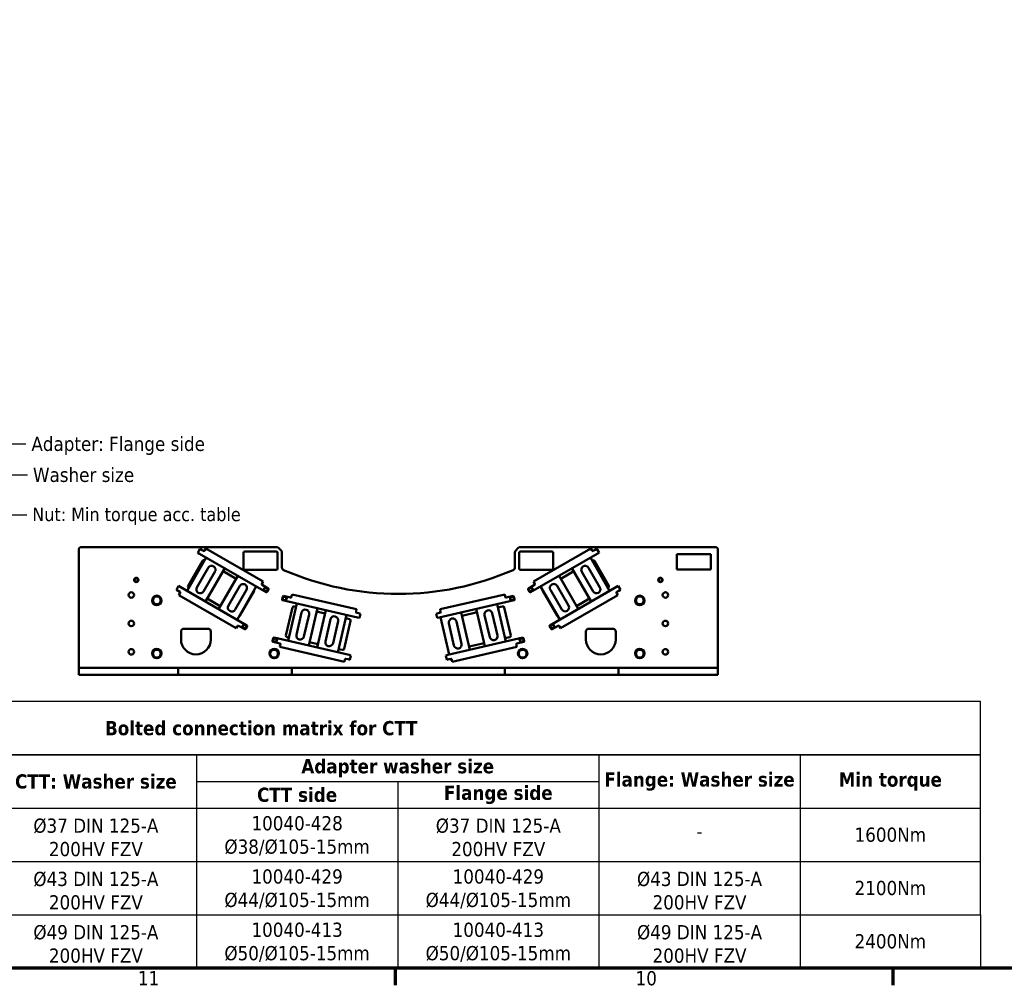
# Model space of a CAD drawing. Header units: millimetres. Extents: x 0 to 63075, y 0 to 44550.
# Tile 2 of 31: x 6547 to 16944, y 1320 to 11515. Entities that reach past the tile are written whole.
import ezdxf

# ---------------------------------------------------------------- set-up
doc = ezdxf.new("R2010")
doc.units = ezdxf.units.MM
doc.header["$LTSCALE"] = 75
for name, color, linetype, lineweight in [('Border (ISO)', 7, 'Continuous', 70), ('Sketch Geometry (ISO)', 7, 'Continuous', 25), ('Symbol (ISO)', 7, 'Continuous', 25), ('Visible (ISO)', 7, 'Continuous', 50)]:
    doc.layers.add(name, color=color, linetype=linetype, lineweight=lineweight)
doc.styles.add('Label Text (ISO)', font='tahoma.ttf')
doc.styles.add('Note Text (ISO)', font='tahoma.ttf')
doc.dimstyles.new('Default - Method 1b (ISO)$7', dxfattribs={"dimscale": 75, "dimtxt": 2, "dimasz": 2.5, "dimexe": 3.175, "dimexo": 0, "dimgap": 0.762, "dimtad": 1, "dimtoh": 1, "dimrnd": 1e-08, "dimtxsty": 'Note Text (ISO)', "dimcen": 0.09, "dimdle": 10, "dimclrd": 256, "dimclre": 256, "dimclrt": 256, "dimazin": 2, "dimtfac": 1.75, "dimtmove": 0, "dimatfit": 3, "dimfxl": 1, "dimtolj": 1, "dimlwd": -1, "dimlwe": -1, "dimarcsym": 0})

# ---------------------------------------------------------------- blocks, each defined once
blk = doc.blocks.new('Borders Default Border')
at = {"layer": 'Border (ISO)'}
for p, q in [((140.17, 20), (140.17, 17.6)), ((210.25, 20), (210.25, 17.6))]:
    blk.add_line(p, q, dxfattribs=at)
at = {"layer": 'Border (ISO)', "flags": 128}
blk.add_lwpolyline([(20, 20), (20, 574), (821, 574), (821, 20), (20, 20)], dxfattribs=at)
at = {"layer": 'Border (ISO)', "char_height": 2, "attachment_point": 7, "style": 'Label Text (ISO)'}
for s, insert in [('11', (103.92, 17.6)), ('10', (174.01, 17.56))]:
    blk.add_mtext(s, dxfattribs=dict(at, insert=insert))

msp = doc.modelspace()

# ---------------------------------------------------------------- linework, layer by layer
at = {"layer": 'Sketch Geometry (ISO)'}
for p, q in [((16693.063, 4314.9509), (1500.9628, 4314.9509)), ((16693.063, 3752.4509), (16693.063, 4314.9509)), ((16693.063, 3752.4509), (1500.9628, 3752.4509)), ((1500.9628, 3752.4509), (12663.5222, 3752.4509)), ((8414.0222, 3752.4509), (8414.0222, 2064.9509)), ((12663.5222, 3752.4509), (12663.5222, 2064.9509)), ((12663.5222, 3752.4509), (14788.2722, 3752.4509)), ((14788.2722, 3752.4509), (14788.2722, 1502.4509)), ((14788.2722, 3752.4509), (16693.063, 3752.4509)), ((16693.063, 2064.9509), (16693.063, 3752.4509)), ((8414.0222, 3471.2009), (12663.5222, 3471.2009)), ((10538.7722, 3471.2009), (10538.7722, 3189.9509)), ((1500.9628, 3189.9509), (16693.063, 3189.9509)), ((10538.7722, 3189.9509), (10538.7722, 2064.9509)), ((1500.9628, 2627.4509), (8414.0222, 2627.4509)), ((8414.0222, 2627.4509), (10538.7722, 2627.4509)), ((10538.7722, 2627.4509), (12663.5222, 2627.4509)), ((12663.5222, 2627.4509), (16693.063, 2627.4509)), ((1500.9628, 2064.9509), (16693.063, 2064.9509)), ((1500.9628, 2064.9509), (16693.063, 2064.9509)), ((8414.0222, 2064.9509), (8414.0222, 1502.4509)), ((10538.7722, 2064.9509), (10538.7722, 1502.4509)), ((12663.5222, 2064.9509), (12663.5222, 1502.4509)), ((16693.063, 2064.9509), (16693.063, 1502.4509)), ((16693.063, 1502.4509), (1500.9628, 1502.4509))]:
    msp.add_line(p, q, dxfattribs=at)
at = {"layer": 'Visible (ISO)'}
for p, q in [((9258.3931, 5946.7739), (7200.8195, 5946.7739)), ((8426.9952, 5887.3625), (8450.2452, 5927.6327)), ((8468.4317, 5917.1327), (8450.2452, 5927.6327)), ((8501.9124, 5915.123), (8512.4124, 5933.3096)), ((9119.0632, 5583.0596), (8512.4124, 5933.3096)), ((9279.6063, 5937.9871), (9307.0327, 5910.5607)), ((11784.6063, 5910.5607), (11812.0327, 5937.9871)), ((11833.2459, 5946.7739), (13890.8195, 5946.7739)), ((12579.2266, 5933.3096), (11972.5758, 5583.0596)), ((12579.2266, 5933.3096), (12589.7266, 5915.123)), ((12641.3939, 5927.6327), (12623.2073, 5917.1327)), ((12641.3939, 5927.6327), (12664.6439, 5887.3625)), ((7170.8195, 5916.7739), (7170.8195, 4671.7739)), ((8517.3664, 5835.1866), (8314.8664, 5484.4463)), ((8426.9952, 5887.3625), (8445.1817, 5876.8625)), ((8445.1817, 5876.8625), (9149.2603, 5470.3625)), ((8487.9173, 5905.8827), (8468.4317, 5917.1327)), ((8501.9124, 5915.123), (8498.1624, 5908.6279)), ((8910.8195, 5721.7739), (8910.8195, 5886.7739)), ((8925.8195, 5901.7739), (9255.8195, 5901.7739)), ((9270.8195, 5886.7739), (9270.8195, 5721.7739)), ((9315.8195, 5889.3475), (9315.8195, 5731.5473)), ((11775.8195, 5889.3475), (11775.8195, 5731.5473)), ((11820.8195, 5721.7739), (11820.8195, 5886.7739)), ((11835.8195, 5901.7739), (12165.8195, 5901.7739)), ((12646.4573, 5876.8625), (11942.3787, 5470.3625)), ((12180.8195, 5886.7739), (12180.8195, 5721.7739)), ((12776.492, 5484.2843), (12573.992, 5835.0246)), ((12593.4766, 5908.6279), (12589.7266, 5915.123)), ((12623.2073, 5917.1327), (12603.7218, 5905.8827)), ((12646.4573, 5876.8625), (12664.6439, 5887.3625)), ((13484.5766, 5709.2064), (13484.5766, 5871.7739)), ((13484.5766, 5871.7739), (13845.8195, 5871.7739)), ((13845.8195, 5871.7739), (13845.8195, 5709.2064)), ((13920.8195, 5916.7739), (13920.8195, 4671.7739)), ((8324.6898, 5537.6645), (8476.1898, 5800.0702)), ((8417.8207, 5520.2684), (8537.8207, 5728.1145)), ((8496.6802, 5805.5606), (8499.3664, 5804.0097)), ((8509.7221, 5371.9463), (8712.2221, 5722.6866)), ((12379.1362, 5722.5246), (12581.6362, 5371.7843)), ((12553.5377, 5727.9525), (12673.5377, 5520.1064)), ((12591.992, 5803.8477), (12594.9588, 5805.5606)), ((12615.4492, 5800.0702), (12766.9492, 5537.6645)), ((8609.2678, 5686.8645), (8489.2678, 5479.0184)), ((8849.9681, 5643.1589), (8647.4681, 5292.4187)), ((8694.2221, 5691.5097), (8831.9681, 5611.982)), ((9255.8195, 5706.7739), (8925.8195, 5706.7739)), ((12165.8195, 5706.7739), (11835.8195, 5706.7739)), ((12445.4296, 5293.1453), (12242.9296, 5643.8856)), ((12260.9296, 5612.7087), (12397.1362, 5691.3477)), ((12602.0906, 5478.8564), (12482.0906, 5686.7025)), ((13845.8195, 5709.2064), (13484.5766, 5709.2064)), ((8201.2452, 5496.352), (8224.4952, 5536.6222)), ((8242.6817, 5526.1222), (8224.4952, 5536.6222)), ((8242.6817, 5526.1222), (8946.7603, 5119.6222)), ((8332.8664, 5515.6233), (8330.1802, 5517.1741)), ((8750.4224, 5328.2407), (8870.4224, 5536.0868)), ((8842.3238, 5179.9187), (9044.8238, 5530.6589)), ((9104.8132, 5558.3779), (9108.5632, 5564.873)), ((9172.5103, 5510.6327), (9107.5584, 5548.1327)), ((9119.0632, 5583.0596), (9108.5632, 5564.873)), ((11984.0806, 5548.1327), (11919.1287, 5510.6327)), ((11983.0758, 5564.873), (11972.5758, 5583.0596)), ((11983.0758, 5564.873), (11986.8258, 5558.3779)), ((12048.0739, 5531.3856), (12250.5739, 5180.6453)), ((12848.9573, 5526.1222), (12144.8787, 5119.6222)), ((12222.4753, 5536.8135), (12342.4753, 5328.9674)), ((12761.4588, 5517.1741), (12758.492, 5515.4612)), ((12867.1439, 5536.6222), (12848.9573, 5526.1222)), ((12867.1439, 5536.6222), (12890.3939, 5496.352)), ((8201.2452, 5496.352), (8219.4317, 5485.852)), ((8219.4317, 5485.852), (8238.9173, 5474.602)), ((8227.4124, 5439.6751), (8237.9124, 5457.8616)), ((8227.4124, 5439.6751), (8834.0632, 5089.4251)), ((8241.6624, 5464.3568), (8237.9124, 5457.8616)), ((8941.8695, 5494.8368), (8821.8695, 5286.9907)), ((9021.7858, 5485.0702), (8870.2858, 5222.6645)), ((9159.5055, 5473.1077), (9175.2555, 5500.3875)), ((9325.3131, 5425.2721), (9318.2271, 5394.5795)), ((9407.3857, 5414.0215), (9334.308, 5430.8928)), ((9418.0678, 5426.9499), (9416.3806, 5419.6421)), ((9418.0678, 5426.9499), (9422.7917, 5447.4116)), ((10105.338, 5289.8334), (9422.7917, 5447.4116)), ((11668.8473, 5447.4116), (10986.301, 5289.8334)), ((11668.8473, 5447.4116), (11673.5712, 5426.9499)), ((11675.2584, 5419.6421), (11673.5712, 5426.9499)), ((11757.331, 5430.8928), (11684.2533, 5414.0215)), ((11773.4119, 5394.5795), (11766.3259, 5425.2721)), ((11916.3835, 5500.3875), (11932.1335, 5473.1077)), ((12221.3532, 5222.6645), (12069.8532, 5485.0702)), ((12271.0282, 5287.7174), (12151.0282, 5495.5635)), ((12257.5758, 5089.4251), (12864.2266, 5439.6751)), ((12853.7266, 5457.8616), (12849.9766, 5464.3568)), ((12852.7218, 5474.602), (12872.2073, 5485.852)), ((12853.7266, 5457.8616), (12864.2266, 5439.6751)), ((12872.2073, 5485.852), (12890.3939, 5496.352)), ((8665.4681, 5323.5956), (8527.7221, 5403.1233)), ((10116.0106, 5202.6994), (9323.8478, 5385.5846)), ((9358.9472, 5014.1696), (9427.1073, 5309.4037)), ((9471.9697, 5351.3879), (9380.8645, 4956.7681)), ((9445.0971, 5320.645), (9463.8714, 5316.3106)), ((10975.6284, 5202.6994), (11767.7913, 5385.5846)), ((11679.1545, 4949.468), (11588.0494, 5344.0879)), ((11596.1476, 5309.0106), (11646.5419, 5320.645)), ((11664.5317, 5309.4037), (11732.6919, 5014.1696)), ((12563.6362, 5402.9612), (12427.4296, 5324.3223)), ((9468.8468, 5021.1258), (9522.8351, 5254.9746)), ((9603.2206, 5236.4162), (9549.2323, 5002.5674)), ((9600.0977, 4906.1541), (9691.2029, 5300.774)), ((9683.1047, 5265.6966), (9770.3687, 5245.5501)), ((9778.4669, 5280.6275), (9687.3618, 4886.0076)), ((9906.595, 4835.3936), (9997.7002, 5230.0135)), ((10098.9269, 5262.0639), (10100.614, 5269.3717)), ((10105.338, 5289.8334), (10100.614, 5269.3717)), ((10126.4708, 5248.0076), (10104.5475, 5253.069)), ((10116.0106, 5202.6994), (10136.4724, 5197.9754)), ((10146.9326, 5243.2836), (10126.4708, 5248.0076)), ((10146.9326, 5243.2836), (10136.4724, 5197.9754)), ((10965.1682, 5248.0076), (10944.7064, 5243.2836)), ((10955.1666, 5197.9754), (10944.7064, 5243.2836)), ((10955.1666, 5197.9754), (10975.6284, 5202.6994)), ((10987.0915, 5253.069), (10965.1682, 5248.0076)), ((10981.3734, 5257.9067), (10992.9019, 5260.5682)), ((10991.025, 5269.3717), (10986.301, 5289.8334)), ((10991.025, 5269.3717), (10992.7121, 5262.0639)), ((10991.2252, 5206.3002), (11082.3304, 4811.6803)), ((11301.5636, 4862.2943), (11210.4584, 5256.9142)), ((11218.5567, 5221.8368), (11376.9143, 5258.3966)), ((11368.8161, 5293.4739), (11459.9213, 4898.854)), ((11510.7867, 4995.2673), (11456.7984, 5229.1161)), ((11537.1839, 5247.6746), (11591.1722, 5013.8258)), ((8844.5632, 5107.6116), (8834.0632, 5089.4251)), ((8844.5632, 5107.6116), (8848.3132, 5114.1068)), ((8858.5584, 5116.852), (8923.5103, 5079.352)), ((8933.7555, 5082.0972), (8949.5055, 5109.377)), ((9775.3441, 4950.3654), (9829.3323, 5184.2142)), ((9909.7179, 5165.6557), (9855.7296, 4931.8069)), ((10040.9605, 5167.6845), (9972.8003, 4872.4504)), ((9989.602, 5194.9362), (10029.7192, 5185.6744)), ((11133.1958, 4908.0936), (11079.2075, 5141.9424)), ((11159.593, 5160.5009), (11213.5813, 4926.652)), ((12142.1335, 5109.377), (12157.8835, 5082.0972)), ((12168.1287, 5079.352), (12233.0806, 5116.852)), ((12243.3258, 5114.1068), (12247.0758, 5107.6116)), ((12257.5758, 5089.4251), (12247.0758, 5107.6116)), ((8250.8195, 4971.7739), (8250.8195, 5054.2739)), ((8280.8195, 5084.2739), (8535.8195, 5084.2739)), ((8565.8195, 5054.2739), (8565.8195, 4971.7739)), ((10024.9054, 4808.0795), (9232.7426, 4990.9647)), ((9388.9627, 4991.8454), (9370.1884, 4996.1798)), ((11066.7336, 4808.0795), (11858.8964, 4990.9647)), ((11721.4506, 4996.1798), (11671.0563, 4984.5453)), ((12525.8195, 4971.7739), (12525.8195, 5054.2739)), ((12555.8195, 5084.2739), (12810.8195, 5084.2739)), ((12840.8195, 5054.2739), (12840.8195, 4971.7739)), ((9223.7477, 4985.3441), (9216.6617, 4954.6514)), ((9222.2824, 4945.6565), (9295.3601, 4928.7852)), ((9294.5696, 4892.0207), (9299.2936, 4912.4825)), ((9294.5696, 4892.0207), (9977.1159, 4734.4425)), ((9300.9808, 4919.7903), (9299.2936, 4912.4825)), ((9695.46, 4921.0849), (9608.196, 4941.2314)), ((11114.5231, 4734.4425), (11797.0694, 4892.0207)), ((11451.823, 4933.9313), (11293.4654, 4897.3716)), ((11792.3454, 4912.4825), (11790.6583, 4919.7903)), ((11792.3454, 4912.4825), (11797.0694, 4892.0207)), ((11796.2789, 4928.7852), (11869.3567, 4945.6565)), ((11874.9773, 4954.6514), (11867.8914, 4985.3441)), ((9954.8105, 4861.2091), (9914.6933, 4870.4709)), ((10045.3672, 4803.3555), (10024.9054, 4808.0795)), ((10045.3672, 4803.3555), (10034.907, 4758.0473)), ((11066.7336, 4808.0795), (11046.2718, 4803.3555)), ((11056.732, 4758.0473), (11046.2718, 4803.3555)), ((9981.8398, 4754.9043), (9977.1159, 4734.4425)), ((9981.8398, 4754.9043), (9983.527, 4762.212)), ((9992.5219, 4767.8327), (10014.4452, 4762.7713)), ((10014.4452, 4762.7713), (10034.907, 4758.0473)), ((11056.732, 4758.0473), (11077.1938, 4762.7713)), ((11077.1938, 4762.7713), (11099.1171, 4767.8327)), ((11107.627, 4763.6395), (11096.0984, 4760.9779)), ((11108.112, 4762.212), (11109.7992, 4754.9043)), ((11114.5231, 4734.4425), (11109.7992, 4754.9043)), ((7200.8195, 4671.7739), (7170.8195, 4671.7739)), ((7170.8195, 4596.7739), (7170.8195, 4671.7739)), ((7200.8195, 4596.7739), (7170.8195, 4596.7739)), ((7200.8195, 4671.7739), (7860.3526, 4671.7739)), ((7200.8195, 4596.7739), (7860.3526, 4596.7739)), ((7860.3526, 4671.7739), (7887.2268, 4671.7739)), ((7887.2268, 4596.7739), (7860.3526, 4596.7739)), ((7887.2268, 4671.7739), (7954.4123, 4671.7739)), ((7954.4123, 4596.7739), (7887.2268, 4596.7739)), ((7954.4123, 4671.7739), (7981.2864, 4671.7739)), ((7981.2864, 4596.7739), (7954.4123, 4596.7739)), ((7981.2864, 4671.7739), (8190.8195, 4671.7739)), ((7981.2864, 4596.7739), (8190.8195, 4596.7739)), ((8220.8195, 4671.7739), (8190.8195, 4671.7739)), ((8220.8195, 4596.7739), (8190.8195, 4596.7739)), ((8220.8195, 4671.7739), (8250.8195, 4671.7739)), ((8220.8195, 4596.7739), (8220.8195, 4671.7739)), ((8220.8195, 4596.7739), (8250.8195, 4596.7739)), ((8250.8195, 4671.7739), (9390.8195, 4671.7739)), ((8250.8195, 4596.7739), (9390.8195, 4596.7739)), ((9390.8195, 4671.7739), (9420.8195, 4671.7739)), ((9390.8195, 4596.7739), (9420.8195, 4596.7739)), ((9450.8195, 4671.7739), (9420.8195, 4671.7739)), ((9420.8195, 4596.7739), (9420.8195, 4671.7739)), ((9450.8195, 4596.7739), (9420.8195, 4596.7739)), ((9450.8195, 4671.7739), (11640.8195, 4671.7739)), ((9450.8195, 4596.7739), (11640.8195, 4596.7739)), ((11640.8195, 4671.7739), (11670.8195, 4671.7739)), ((11640.8195, 4596.7739), (11670.8195, 4596.7739)), ((11670.8195, 4596.7739), (11670.8195, 4671.7739)), ((11700.8195, 4671.7739), (11670.8195, 4671.7739)), ((11700.8195, 4596.7739), (11670.8195, 4596.7739)), ((12840.8195, 4671.7739), (11700.8195, 4671.7739)), ((12840.8195, 4596.7739), (11700.8195, 4596.7739)), ((12870.8195, 4671.7739), (12840.8195, 4671.7739)), ((12870.8195, 4596.7739), (12840.8195, 4596.7739)), ((12870.8195, 4596.7739), (12870.8195, 4671.7739)), ((12870.8195, 4671.7739), (12900.8195, 4671.7739)), ((12870.8195, 4596.7739), (12900.8195, 4596.7739)), ((13110.3526, 4671.7739), (12900.8195, 4671.7739)), ((13110.3526, 4596.7739), (12900.8195, 4596.7739)), ((13110.3526, 4671.7739), (13137.2268, 4671.7739)), ((13137.2268, 4596.7739), (13110.3526, 4596.7739)), ((13137.2268, 4671.7739), (13204.4123, 4671.7739)), ((13204.4123, 4596.7739), (13137.2268, 4596.7739)), ((13204.4123, 4671.7739), (13231.2864, 4671.7739)), ((13231.2864, 4596.7739), (13204.4123, 4596.7739)), ((13890.8195, 4671.7739), (13231.2864, 4671.7739)), ((13890.8195, 4596.7739), (13231.2864, 4596.7739)), ((13890.8195, 4671.7739), (13920.8195, 4671.7739)), ((13890.8195, 4596.7739), (13920.8195, 4596.7739)), ((13920.8195, 4596.7739), (13920.8195, 4671.7739))]:
    msp.add_line(p, q, dxfattribs=at)
for centre, radius in [((7778.3195, 5599.7424), 22.5), ((7778.3195, 5599.7424), 21.375), ((13313.3195, 5599.7424), 22.5), ((13313.3195, 5599.7424), 21.375), ((9147.2454, 5498.3726), 22.5), ((9147.2454, 5498.3726), 21.375), ((11944.3936, 5498.3726), 22.5), ((11944.3936, 5498.3726), 21.375), ((7725.8195, 5440.5239), 29.25), ((7995.8195, 5384.2739), 49.5), ((9344.4242, 5404.6957), 22.5), ((9344.4242, 5404.6957), 21.375), ((11747.2148, 5404.6957), 22.5), ((11747.2148, 5404.6957), 21.375), ((13095.8195, 5384.2739), 49.5), ((13365.8195, 5440.5239), 29.25), ((7725.8195, 5140.5239), 29.25), ((8921.4954, 5107.3621), 22.5), ((8921.4954, 5107.3621), 21.375), ((12170.1436, 5107.3621), 22.5), ((12170.1436, 5107.3621), 21.375), ((13365.8195, 5140.5239), 29.25), ((9242.8588, 4964.7676), 22.5), ((9242.8588, 4964.7676), 21.375), ((11848.7802, 4964.7676), 22.5), ((11848.7802, 4964.7676), 21.375), ((7725.8195, 4840.5239), 29.25), ((7995.8195, 4821.7739), 49.5), ((9233.3195, 4821.7739), 49.5), ((11858.3195, 4821.7739), 49.5), ((13095.8195, 4821.7739), 49.5), ((13365.8195, 4840.5239), 29.25)]:
    msp.add_circle(centre, radius, dxfattribs=at)
for centre, radius, start, end in [((7200.8195, 5916.7739), 30, 90, 180), ((9258.3931, 5916.7739), 30, 45, 90), ((11833.2459, 5916.7739), 30, 90, 135), ((13890.8195, 5916.7739), 30, 0, 90), ((8491.6673, 5912.3779), 7.5, 240, 330), ((8925.8195, 5886.7739), 15, 90, 180), ((9255.8195, 5886.7739), 15, 0, 90), ((9285.8195, 5889.3475), 30, 0, 45), ((11805.8195, 5889.3475), 30, 135, 180), ((11835.8195, 5886.7739), 15, 90, 180), ((12165.8195, 5886.7739), 15, 0, 90), ((12599.9718, 5912.3779), 7.5, 210, 300), ((8489.1802, 5792.5702), 15, 60, 150), ((8573.5442, 5707.4895), 41.25, 330, 150), ((8925.8195, 5721.7739), 15, 180, 270), ((9255.8195, 5721.7739), 15, 270, 0), ((9345.8195, 5731.5473), 30, 180, 246.48416565), ((11745.8195, 5731.5473), 30, 293.51583435, 0), ((11835.8195, 5721.7739), 15, 180, 270), ((12165.8195, 5721.7739), 15, 270, 0), ((12517.8141, 5707.3275), 41.25, 30, 210), ((12602.4588, 5792.5702), 15, 30, 120), ((7778.3195, 5599.7424), 18, 69.89856352, 129.89856352), ((7778.3195, 5599.7424), 18, 9.89856352, 69.89856352), ((10545.8195, 8489.2739), 3037.5, 246.48416565, 293.51583435), ((13313.3195, 5599.7424), 18, 69.89856352, 129.89856352), ((13313.3195, 5599.7424), 18, 9.89856352, 69.89856352), ((7778.3195, 5599.7424), 18, 129.89856352, 189.89856352), ((7778.3195, 5599.7424), 18, 189.89856352, 249.89856352), ((7778.3195, 5599.7424), 18, 249.89856352, 309.89856352), ((7778.3195, 5599.7424), 18, 309.89856352, 9.89856352), ((8337.6802, 5530.1645), 15, 150, 240), ((8453.5442, 5499.6434), 41.25, 150, 330), ((8906.146, 5515.4618), 41.25, 330, 150), ((9111.3084, 5554.6279), 7.5, 150, 240), ((9147.2454, 5498.3726), 18, 94.13355989, 154.13355989), ((9147.2454, 5498.3726), 18, 34.13355989, 94.13355989), ((9168.7603, 5504.1375), 7.5, 330, 60), ((11922.8787, 5504.1375), 7.5, 120, 210), ((11944.3936, 5498.3726), 18, 119.15165056, 179.15165056), ((11944.3936, 5498.3726), 18, 59.15165056, 119.15165056), ((11944.3936, 5498.3726), 18, 359.15165056, 59.15165056), ((11980.3306, 5554.6279), 7.5, 300, 30), ((12186.7517, 5516.1885), 41.25, 30, 210), ((12637.8141, 5499.4814), 41.25, 210, 30), ((12753.9588, 5530.1645), 15, 300, 30), ((13313.3195, 5599.7424), 18, 129.89856352, 189.89856352), ((13313.3195, 5599.7424), 18, 189.89856352, 249.89856352), ((13313.3195, 5599.7424), 18, 249.89856352, 309.89856352), ((13313.3195, 5599.7424), 18, 309.89856352, 9.89856352), ((7995.8195, 5384.2739), 47.625, 120.01333295, 179.98666705), ((7995.8195, 5384.2739), 41.25, 90, 150), ((7995.8195, 5384.2739), 47.625, 60.01333295, 119.98666705), ((7995.8195, 5384.2739), 41.25, 30, 90), ((7995.8195, 5384.2739), 47.625, 0.01333295, 59.98666705), ((8235.1673, 5468.1068), 7.5, 330, 60), ((9008.7955, 5492.5702), 15, 330, 5.85782001), ((9147.2454, 5498.3726), 18, 154.13355989, 214.13355989), ((9147.2454, 5498.3726), 18, 214.13355989, 274.13355989), ((9147.2454, 5498.3726), 18, 274.13355989, 334.13355989), ((9153.0103, 5476.8577), 7.5, 240, 330), ((9147.2454, 5498.3726), 18, 334.13355989, 34.13355989), ((9332.6208, 5423.585), 7.5, 77, 167), ((9344.4242, 5404.6957), 18, 130.14395359, 190.14395359), ((9344.4242, 5404.6957), 18, 70.14395359, 130.14395359), ((9344.4242, 5404.6957), 18, 10.14395359, 70.14395359), ((9344.4242, 5404.6957), 18, 310.14395359, 10.14395359), ((9409.0729, 5421.3292), 7.5, 257, 347), ((11682.5662, 5421.3292), 7.5, 193, 283), ((11747.2148, 5404.6957), 18, 172.49968518, 232.49968518), ((11747.2148, 5404.6957), 18, 112.49968518, 172.49968518), ((11747.2148, 5404.6957), 18, 52.49968518, 112.49968518), ((11759.0182, 5423.585), 7.5, 13, 103), ((11747.2148, 5404.6957), 18, 352.49968518, 52.49968518), ((11944.3936, 5498.3726), 18, 179.15165056, 239.15165056), ((11938.6287, 5476.8577), 7.5, 210, 300), ((11944.3936, 5498.3726), 18, 239.15165056, 299.15165056), ((11944.3936, 5498.3726), 18, 299.15165056, 359.15165056), ((12082.8436, 5492.5702), 15, 165.52703772, 210), ((12856.4718, 5468.1068), 7.5, 120, 210), ((13095.8195, 5384.2739), 47.625, 120.01333295, 179.98666705), ((13095.8195, 5384.2739), 41.25, 90, 150), ((13095.8195, 5384.2739), 47.625, 60.01333295, 119.98666705), ((13095.8195, 5384.2739), 41.25, 30, 90), ((13095.8195, 5384.2739), 47.625, 0.01333295, 59.98666705), ((7995.8195, 5384.2739), 47.625, 180.01333295, 239.98666705), ((7995.8195, 5384.2739), 41.25, 150, 210), ((7995.8195, 5384.2739), 41.25, 210, 270), ((7995.8195, 5384.2739), 47.625, 240.01333295, 299.98666705), ((7995.8195, 5384.2739), 41.25, 270, 330), ((7995.8195, 5384.2739), 47.625, 300.01333295, 359.98666705), ((7995.8195, 5384.2739), 41.25, 330, 30), ((8786.146, 5307.6157), 41.25, 150, 330), ((9325.5349, 5392.8923), 7.5, 167, 257), ((9344.4242, 5404.6957), 18, 190.14395359, 250.14395359), ((9344.4242, 5404.6957), 18, 250.14395359, 310.14395359), ((9441.7229, 5306.0294), 15, 77, 167), ((11649.9161, 5306.0294), 15, 13, 103), ((11747.2148, 5404.6957), 18, 232.49968518, 292.49968518), ((11747.2148, 5404.6957), 18, 292.49968518, 352.49968518), ((11766.1041, 5392.8923), 7.5, 283, 13), ((12306.7517, 5308.3424), 41.25, 210, 30), ((13095.8195, 5384.2739), 47.625, 180.01333295, 239.98666705), ((13095.8195, 5384.2739), 41.25, 150, 210), ((13095.8195, 5384.2739), 41.25, 210, 270), ((13095.8195, 5384.2739), 47.625, 240.01333295, 299.98666705), ((13095.8195, 5384.2739), 41.25, 270, 330), ((13095.8195, 5384.2739), 47.625, 300.01333295, 359.98666705), ((13095.8195, 5384.2739), 41.25, 330, 30), ((8857.2955, 5230.1645), 15, 294.14217999, 330), ((9563.0278, 5245.6954), 41.25, 347, 167), ((9869.5251, 5174.9349), 41.25, 347, 167), ((10106.2346, 5260.3767), 7.5, 167, 257), ((10995.7179, 5253.5211), 15, 163, 187.26082953), ((10995.7179, 5253.5211), 15, 106.84950047, 163), ((10985.4044, 5260.3767), 7.5, 283, 13), ((11496.9912, 5238.3954), 41.25, 13, 193), ((12234.3436, 5230.1645), 15, 210, 254.47296228), ((8854.8084, 5110.3568), 7.5, 60, 150), ((8921.4954, 5107.3621), 18, 154.13355989, 214.13355989), ((8921.4954, 5107.3621), 18, 94.13355989, 154.13355989), ((8921.4954, 5107.3621), 18, 214.13355989, 274.13355989), ((8921.4954, 5107.3621), 18, 34.13355989, 94.13355989), ((8921.4954, 5107.3621), 18, 274.13355989, 334.13355989), ((8921.4954, 5107.3621), 18, 334.13355989, 34.13355989), ((8943.0103, 5113.127), 7.5, 330, 60), ((10026.3449, 5171.0588), 15, 347, 77), ((11119.4003, 5151.2216), 41.25, 13, 193), ((12148.6287, 5113.127), 7.5, 120, 210), ((12170.1436, 5107.3621), 18, 179.15165056, 239.15165056), ((12170.1436, 5107.3621), 18, 119.15165056, 179.15165056), ((12170.1436, 5107.3621), 18, 59.15165056, 119.15165056), ((12170.1436, 5107.3621), 18, 299.15165056, 359.15165056), ((12170.1436, 5107.3621), 18, 359.15165056, 59.15165056), ((12236.8306, 5110.3568), 7.5, 30, 120), ((8280.8195, 5054.2739), 30, 90, 180), ((8535.8195, 5054.2739), 30, 0, 90), ((8927.2603, 5085.8472), 7.5, 240, 330), ((9231.0554, 4983.6569), 7.5, 77, 167), ((9373.5627, 5010.7953), 15, 167, 257), ((9509.0396, 5011.8466), 41.25, 167, 347), ((11550.9794, 5004.5465), 41.25, 193, 13), ((11718.0763, 5010.7953), 15, 283, 13), ((11860.5836, 4983.6569), 7.5, 13, 103), ((12164.3787, 5085.8472), 7.5, 210, 300), ((12170.1436, 5107.3621), 18, 239.15165056, 299.15165056), ((12555.8195, 5054.2739), 30, 90, 180), ((12810.8195, 5054.2739), 30, 0, 90), ((8408.3195, 4971.7739), 157.5, 180, 0), ((9223.9695, 4952.9643), 7.5, 167, 257), ((9242.8588, 4964.7676), 18, 130.14395359, 190.14395359), ((9242.8588, 4964.7676), 18, 190.14395359, 250.14395359), ((9242.8588, 4964.7676), 18, 70.14395359, 130.14395359), ((9242.8588, 4964.7676), 18, 250.14395359, 310.14395359), ((9242.8588, 4964.7676), 18, 10.14395359, 70.14395359), ((9242.8588, 4964.7676), 18, 310.14395359, 10.14395359), ((9293.673, 4921.4774), 7.5, 347, 77), ((9815.5369, 4941.0861), 41.25, 167, 347), ((11173.3885, 4917.3728), 41.25, 193, 13), ((11797.966, 4921.4774), 7.5, 103, 193), ((11848.7802, 4964.7676), 18, 172.49968518, 232.49968518), ((11848.7802, 4964.7676), 18, 112.49968518, 172.49968518), ((11848.7802, 4964.7676), 18, 232.49968518, 292.49968518), ((11848.7802, 4964.7676), 18, 52.49968518, 112.49968518), ((11848.7802, 4964.7676), 18, 292.49968518, 352.49968518), ((11848.7802, 4964.7676), 18, 352.49968518, 52.49968518), ((11867.6695, 4952.9643), 7.5, 283, 13), ((12683.3195, 4971.7739), 157.5, 180, 0), ((7995.8195, 4821.7739), 47.625, 120.01333295, 179.98666705), ((7995.8195, 4821.7739), 47.625, 180.01333295, 239.98666705), ((7995.8195, 4821.7739), 41.25, 150, 210), ((7995.8195, 4821.7739), 41.25, 90, 150), ((7995.8195, 4821.7739), 41.25, 210, 270), ((7995.8195, 4821.7739), 47.625, 60.01333295, 119.98666705), ((7995.8195, 4821.7739), 41.25, 30, 90), ((7995.8195, 4821.7739), 41.25, 270, 330), ((7995.8195, 4821.7739), 47.625, 0.01333295, 59.98666705), ((7995.8195, 4821.7739), 47.625, 300.01333295, 359.98666705), ((7995.8195, 4821.7739), 41.25, 330, 30), ((9233.3195, 4821.7739), 47.625, 120.01333295, 179.98666705), ((9233.3195, 4821.7739), 47.625, 180.01333295, 239.98666705), ((9233.3195, 4821.7739), 41.25, 150, 210), ((9233.3195, 4821.7739), 41.25, 90, 150), ((9233.3195, 4821.7739), 41.25, 210, 270), ((9233.3195, 4821.7739), 47.625, 60.01333295, 119.98666705), ((9233.3195, 4821.7739), 41.25, 30, 90), ((9233.3195, 4821.7739), 41.25, 270, 330), ((9233.3195, 4821.7739), 47.625, 0.01333295, 59.98666705), ((9233.3195, 4821.7739), 47.625, 300.01333295, 359.98666705), ((9233.3195, 4821.7739), 41.25, 330, 30), ((9958.1847, 4875.8247), 15, 257, 347), ((11858.3195, 4821.7739), 47.625, 120.01333295, 179.98666705), ((11858.3195, 4821.7739), 47.625, 180.01333295, 239.98666705), ((11858.3195, 4821.7739), 41.25, 150, 210), ((11858.3195, 4821.7739), 41.25, 90, 150), ((11858.3195, 4821.7739), 41.25, 210, 270), ((11858.3195, 4821.7739), 47.625, 60.01333295, 119.98666705), ((11858.3195, 4821.7739), 41.25, 30, 90), ((11858.3195, 4821.7739), 41.25, 270, 330), ((11858.3195, 4821.7739), 47.625, 0.01333295, 59.98666705), ((11858.3195, 4821.7739), 47.625, 300.01333295, 359.98666705), ((11858.3195, 4821.7739), 41.25, 330, 30), ((13095.8195, 4821.7739), 47.625, 120.01333295, 179.98666705), ((13095.8195, 4821.7739), 47.625, 180.01333295, 239.98666705), ((13095.8195, 4821.7739), 41.25, 150, 210), ((13095.8195, 4821.7739), 41.25, 90, 150), ((13095.8195, 4821.7739), 41.25, 210, 270), ((13095.8195, 4821.7739), 47.625, 60.01333295, 119.98666705), ((13095.8195, 4821.7739), 41.25, 30, 90), ((13095.8195, 4821.7739), 41.25, 270, 330), ((13095.8195, 4821.7739), 47.625, 0.01333295, 59.98666705), ((13095.8195, 4821.7739), 47.625, 300.01333295, 359.98666705), ((13095.8195, 4821.7739), 41.25, 330, 30), ((7995.8195, 4821.7739), 47.625, 240.01333295, 299.98666705), ((9233.3195, 4821.7739), 47.625, 240.01333295, 299.98666705), ((9990.8348, 4760.5249), 7.5, 77, 167), ((11107.0687, 4771.2079), 15, 198.73917048, 223), ((11107.0687, 4771.2079), 15, 223, 279.15049953), ((11100.8043, 4760.5249), 7.5, 13, 103), ((11858.3195, 4821.7739), 47.625, 240.01333295, 299.98666705), ((13095.8195, 4821.7739), 47.625, 240.01333295, 299.98666705)]:
    msp.add_arc(centre, radius, start, end, dxfattribs=at)
for points in [[(7766.7738, 5613.5517), (7770.4739, 5616.6454), (7774.7465, 5620.2176)], [(7774.7465, 5620.2176), (7779.9765, 5618.3036), (7784.5058, 5616.646)], [(7784.5058, 5616.646), (7789.0351, 5614.9884), (7794.2651, 5613.0743)], [(13301.7738, 5613.5517), (13305.4739, 5616.6454), (13309.7465, 5620.2176)], [(13309.7465, 5620.2176), (13314.9765, 5618.3036), (13319.5058, 5616.646)], [(13319.5058, 5616.646), (13324.0351, 5614.9884), (13329.2651, 5613.0743)], [(7758.801, 5606.8858), (7763.0736, 5610.458), (7766.7738, 5613.5517)], [(7760.5875, 5596.6482), (7759.7584, 5601.3994), (7758.801, 5606.8858)], [(7762.3739, 5586.4106), (7761.4166, 5591.8969), (7760.5875, 5596.6482)], [(7772.1332, 5582.8389), (7767.6039, 5584.4965), (7762.3739, 5586.4106)], [(7781.8925, 5579.2672), (7776.6625, 5581.1813), (7772.1332, 5582.8389)], [(7789.8653, 5585.9332), (7786.1651, 5582.8395), (7781.8925, 5579.2672)], [(7797.838, 5592.5991), (7793.5654, 5589.0268), (7789.8653, 5585.9332)], [(7794.2651, 5613.0743), (7795.2224, 5607.588), (7796.0516, 5602.8367)], [(7796.0516, 5602.8367), (7796.8807, 5598.0854), (7797.838, 5592.5991)], [(9131.0488, 5506.2255), (9133.153, 5510.5654), (9135.5827, 5515.5767)], [(9135.5827, 5515.5767), (9141.1374, 5515.9781), (9145.948, 5516.3258)], [(9145.948, 5516.3258), (9150.7585, 5516.6734), (9156.3132, 5517.0748)], [(9156.3132, 5517.0748), (9159.4383, 5512.465), (9162.1446, 5508.4728)], [(11926.5494, 5509.0303), (11931.4132, 5511.7431), (11935.6254, 5514.0926)], [(11935.6254, 5514.0926), (11939.8375, 5516.442), (11944.7013, 5519.1549)], [(11944.7013, 5519.1549), (11949.4826, 5516.2992), (11953.6234, 5513.8261)], [(11953.6234, 5513.8261), (11957.7642, 5511.353), (11962.5455, 5508.4972)], [(13293.801, 5606.8858), (13298.0736, 5610.458), (13301.7738, 5613.5517)], [(13295.5875, 5596.6482), (13294.7584, 5601.3994), (13293.801, 5606.8858)], [(13297.3739, 5586.4106), (13296.4166, 5591.8969), (13295.5875, 5596.6482)], [(13307.1332, 5582.8389), (13302.6039, 5584.4965), (13297.3739, 5586.4106)], [(13316.8925, 5579.2672), (13311.6625, 5581.1813), (13307.1332, 5582.8389)], [(13324.8653, 5585.9332), (13321.1651, 5582.8395), (13316.8925, 5579.2672)], [(13332.838, 5592.5991), (13328.5654, 5589.0268), (13324.8653, 5585.9332)], [(13329.2651, 5613.0743), (13330.2224, 5607.588), (13331.0516, 5602.8367)], [(13331.0516, 5602.8367), (13331.8807, 5598.0854), (13332.838, 5592.5991)], [(7960.096, 5404.8989), (7965.6224, 5414.471), (7972.0038, 5425.5239)], [(7972.0038, 5425.5239), (7984.7666, 5425.5239), (7995.8195, 5425.5239)], [(7995.8195, 5425.5239), (8006.8724, 5425.5239), (8019.6352, 5425.5239)], [(8019.6352, 5425.5239), (8026.0166, 5414.471), (8031.5431, 5404.8989)], [(9126.5149, 5496.8744), (9128.9446, 5501.8856), (9131.0488, 5506.2255)], [(9132.3463, 5488.2723), (9129.6399, 5492.2646), (9126.5149, 5496.8744)], [(9138.1776, 5479.6703), (9135.0526, 5484.2801), (9132.3463, 5488.2723)], [(9148.5429, 5480.4194), (9143.7324, 5480.0717), (9138.1776, 5479.6703)], [(9158.9082, 5481.1685), (9153.3534, 5480.7671), (9148.5429, 5480.4194)], [(9163.4421, 5490.5196), (9161.3379, 5486.1798), (9158.9082, 5481.1685)], [(9162.1446, 5508.4728), (9164.851, 5504.4806), (9167.976, 5499.8708)], [(9167.976, 5499.8708), (9165.5463, 5494.8595), (9163.4421, 5490.5196)], [(9324.8753, 5411.7554), (9329.1325, 5415.3459), (9332.8194, 5418.4554)], [(9326.7056, 5401.5255), (9325.8561, 5406.2732), (9324.8753, 5411.7554)], [(9332.8194, 5418.4554), (9336.5063, 5421.5649), (9340.7636, 5425.1554)], [(9340.7636, 5425.1554), (9346.0017, 5423.2638), (9350.538, 5421.6256)], [(9350.538, 5421.6256), (9355.0744, 5419.9874), (9360.3125, 5418.0957)], [(9360.3125, 5418.0957), (9361.2934, 5412.6136), (9362.1428, 5407.8659)], [(9362.1428, 5407.8659), (9362.9923, 5403.1182), (9363.9731, 5397.636)], [(11728.0123, 5396.7419), (11728.7393, 5402.2634), (11729.3688, 5407.0453)], [(11729.3688, 5407.0453), (11729.9984, 5411.8271), (11730.7254, 5417.3487)], [(11730.7254, 5417.3487), (11735.8707, 5419.4799), (11740.3266, 5421.3256)], [(11740.3266, 5421.3256), (11744.7826, 5423.1713), (11749.9279, 5425.3025)], [(11749.9279, 5425.3025), (11754.3462, 5421.9121), (11758.1726, 5418.976)], [(11758.1726, 5418.976), (11761.999, 5416.0399), (11766.4173, 5412.6495)], [(11766.4173, 5412.6495), (11765.6904, 5407.1279), (11765.0608, 5402.3461)], [(11926.2417, 5488.2479), (11926.3241, 5493.8165), (11926.3956, 5498.6391)], [(11935.1638, 5482.9191), (11931.023, 5485.3922), (11926.2417, 5488.2479)], [(11926.3956, 5498.6391), (11926.467, 5503.4616), (11926.5494, 5509.0303)], [(11944.0858, 5477.5902), (11939.3045, 5480.446), (11935.1638, 5482.9191)], [(11953.1618, 5482.6526), (11948.9496, 5480.3031), (11944.0858, 5477.5902)], [(11962.2377, 5487.7149), (11957.374, 5485.002), (11953.1618, 5482.6526)], [(11962.3916, 5498.1061), (11962.3202, 5493.2835), (11962.2377, 5487.7149)], [(11962.5455, 5508.4972), (11962.463, 5502.9286), (11962.3916, 5498.1061)], [(13060.096, 5404.8989), (13065.6224, 5414.471), (13072.0038, 5425.5239)], [(13072.0038, 5425.5239), (13084.7666, 5425.5239), (13095.8195, 5425.5239)], [(13095.8195, 5425.5239), (13106.8724, 5425.5239), (13119.6352, 5425.5239)], [(13119.6352, 5425.5239), (13126.0166, 5414.471), (13131.5431, 5404.8989)], [(7948.1881, 5384.2739), (7954.5695, 5395.3268), (7960.096, 5404.8989)], [(7960.096, 5363.6489), (7954.5695, 5373.221), (7948.1881, 5384.2739)], [(7972.0038, 5343.0239), (7965.6224, 5354.0768), (7960.096, 5363.6489)], [(7995.8195, 5343.0239), (7984.7666, 5343.0239), (7972.0038, 5343.0239)], [(8019.6352, 5343.0239), (8006.8724, 5343.0239), (7995.8195, 5343.0239)], [(8031.5431, 5363.6489), (8026.0166, 5354.0768), (8019.6352, 5343.0239)], [(8031.5431, 5404.8989), (8037.0695, 5395.3268), (8043.4509, 5384.2739)], [(8043.4509, 5384.2739), (8037.0695, 5373.221), (8031.5431, 5363.6489)], [(9328.5359, 5391.2956), (9327.555, 5396.7778), (9326.7056, 5401.5255)], [(9338.3103, 5387.7658), (9333.774, 5389.404), (9328.5359, 5391.2956)], [(9348.0848, 5384.236), (9342.8467, 5386.1276), (9338.3103, 5387.7658)], [(9356.029, 5390.936), (9352.3421, 5387.8265), (9348.0848, 5384.236)], [(9363.9731, 5397.636), (9359.7159, 5394.0455), (9356.029, 5390.936)], [(11736.257, 5390.4154), (11732.4306, 5393.3515), (11728.0123, 5396.7419)], [(11744.5018, 5384.0889), (11740.0834, 5387.4793), (11736.257, 5390.4154)], [(11754.103, 5388.0658), (11749.6471, 5386.2201), (11744.5018, 5384.0889)], [(11763.7043, 5392.0427), (11758.559, 5389.9115), (11754.103, 5388.0658)], [(11765.0608, 5402.3461), (11764.4313, 5397.5643), (11763.7043, 5392.0427)], [(13048.1881, 5384.2739), (13054.5695, 5395.3268), (13060.096, 5404.8989)], [(13060.096, 5363.6489), (13054.5695, 5373.221), (13048.1881, 5384.2739)], [(13072.0038, 5343.0239), (13065.6224, 5354.0768), (13060.096, 5363.6489)], [(13095.8195, 5343.0239), (13084.7666, 5343.0239), (13072.0038, 5343.0239)], [(13119.6352, 5343.0239), (13106.8724, 5343.0239), (13095.8195, 5343.0239)], [(13131.5431, 5363.6489), (13126.0166, 5354.0768), (13119.6352, 5343.0239)], [(13131.5431, 5404.8989), (13137.0695, 5395.3268), (13143.4509, 5384.2739)], [(13143.4509, 5384.2739), (13137.0695, 5373.221), (13131.5431, 5363.6489)], [(8900.7649, 5105.8639), (8903.1946, 5110.8752), (8905.2988, 5115.2151)], [(8906.5963, 5097.2619), (8903.8899, 5101.2541), (8900.7649, 5105.8639)], [(8905.2988, 5115.2151), (8907.403, 5119.5549), (8909.8327, 5124.5662)], [(8912.4276, 5088.6598), (8909.3026, 5093.2697), (8906.5963, 5097.2619)], [(8909.8327, 5124.5662), (8915.3874, 5124.9676), (8920.198, 5125.3153)], [(8920.198, 5125.3153), (8925.0085, 5125.6629), (8930.5632, 5126.0644)], [(8930.5632, 5126.0644), (8933.6883, 5121.4546), (8936.3946, 5117.4623)], [(8937.6921, 5099.5092), (8935.5879, 5095.1693), (8933.1582, 5090.158)], [(8936.3946, 5117.4623), (8939.101, 5113.4701), (8942.226, 5108.8603)], [(8942.226, 5108.8603), (8939.7963, 5103.849), (8937.6921, 5099.5092)], [(12151.9917, 5097.2374), (12152.0741, 5102.8061), (12152.1456, 5107.6286)], [(12160.9138, 5091.9086), (12156.773, 5094.3817), (12151.9917, 5097.2374)], [(12152.1456, 5107.6286), (12152.217, 5112.4512), (12152.2994, 5118.0198)], [(12152.2994, 5118.0198), (12157.1632, 5120.7327), (12161.3754, 5123.0821)], [(12161.3754, 5123.0821), (12165.5875, 5125.4315), (12170.4513, 5128.1444)], [(12170.4513, 5128.1444), (12175.2326, 5125.2887), (12179.3734, 5122.8156)], [(12187.9877, 5096.7044), (12183.124, 5093.9915), (12178.9118, 5091.6421)], [(12179.3734, 5122.8156), (12183.5142, 5120.3425), (12188.2955, 5117.4868)], [(12188.1416, 5107.0956), (12188.0702, 5102.273), (12187.9877, 5096.7044)], [(12188.2955, 5117.4868), (12188.213, 5111.9182), (12188.1416, 5107.0956)], [(8922.7929, 5089.4089), (8917.9824, 5089.0613), (8912.4276, 5088.6598)], [(8933.1582, 5090.158), (8927.6034, 5089.7566), (8922.7929, 5089.4089)], [(12169.8358, 5086.5798), (12165.0545, 5089.4355), (12160.9138, 5091.9086)], [(12178.9118, 5091.6421), (12174.6996, 5089.2927), (12169.8358, 5086.5798)], [(9223.3099, 4971.8273), (9227.5671, 4975.4178), (9231.254, 4978.5273)], [(9225.1402, 4961.5974), (9224.2907, 4966.3451), (9223.3099, 4971.8273)], [(9226.9705, 4951.3676), (9225.9896, 4956.8497), (9225.1402, 4961.5974)], [(9236.7449, 4947.8377), (9232.2086, 4949.4759), (9226.9705, 4951.3676)], [(9231.254, 4978.5273), (9234.9409, 4981.6368), (9239.1982, 4985.2273)], [(9246.5194, 4944.3079), (9241.2813, 4946.1995), (9236.7449, 4947.8377)], [(9239.1982, 4985.2273), (9244.4363, 4983.3357), (9248.9726, 4981.6975)], [(9254.4636, 4951.0079), (9250.7767, 4947.8984), (9246.5194, 4944.3079)], [(9248.9726, 4981.6975), (9253.509, 4980.0593), (9258.7471, 4978.1677)], [(9262.4077, 4957.708), (9258.1505, 4954.1174), (9254.4636, 4951.0079)], [(9258.7471, 4978.1677), (9259.728, 4972.6855), (9260.5774, 4967.9378)], [(9260.5774, 4967.9378), (9261.4269, 4963.1901), (9262.4077, 4957.708)], [(11829.5777, 4956.8138), (11830.3047, 4962.3354), (11830.9342, 4967.1172)], [(11837.8224, 4950.4873), (11833.996, 4953.4234), (11829.5777, 4956.8138)], [(11830.9342, 4967.1172), (11831.5638, 4971.899), (11832.2908, 4977.4206)], [(11832.2908, 4977.4206), (11837.4361, 4979.5518), (11841.892, 4981.3975)], [(11846.0672, 4944.1608), (11841.6488, 4947.5512), (11837.8224, 4950.4873)], [(11841.892, 4981.3975), (11846.348, 4983.2432), (11851.4933, 4985.3744)], [(11855.6684, 4948.1377), (11851.2125, 4946.2921), (11846.0672, 4944.1608)], [(11851.4933, 4985.3744), (11855.9116, 4981.984), (11859.738, 4979.0479)], [(11865.2697, 4952.1147), (11860.1244, 4949.9834), (11855.6684, 4948.1377)], [(11859.738, 4979.0479), (11863.5644, 4976.1118), (11867.9827, 4972.7214)], [(11866.6262, 4962.418), (11865.9967, 4957.6362), (11865.2697, 4952.1147)], [(11867.9827, 4972.7214), (11867.2558, 4967.1999), (11866.6262, 4962.418)], [(7948.1881, 4821.7739), (7954.5695, 4832.8268), (7960.096, 4842.3989)], [(7960.096, 4801.1489), (7954.5695, 4810.721), (7948.1881, 4821.7739)], [(7960.096, 4842.3989), (7965.6224, 4851.971), (7972.0038, 4863.0239)], [(7972.0038, 4780.5239), (7965.6224, 4791.5768), (7960.096, 4801.1489)], [(7972.0038, 4863.0239), (7984.7666, 4863.0239), (7995.8195, 4863.0239)], [(7995.8195, 4863.0239), (8006.8724, 4863.0239), (8019.6352, 4863.0239)], [(8019.6352, 4863.0239), (8026.0166, 4851.971), (8031.5431, 4842.3989)], [(8031.5431, 4801.1489), (8026.0166, 4791.5768), (8019.6352, 4780.5239)], [(8031.5431, 4842.3989), (8037.0695, 4832.8268), (8043.4509, 4821.7739)], [(8043.4509, 4821.7739), (8037.0695, 4810.721), (8031.5431, 4801.1489)], [(9185.6881, 4821.7739), (9192.0695, 4832.8268), (9197.596, 4842.3989)], [(9197.596, 4801.1489), (9192.0695, 4810.721), (9185.6881, 4821.7739)], [(9197.596, 4842.3989), (9203.1224, 4851.971), (9209.5038, 4863.0239)], [(9209.5038, 4780.5239), (9203.1224, 4791.5768), (9197.596, 4801.1489)], [(9209.5038, 4863.0239), (9222.2666, 4863.0239), (9233.3195, 4863.0239)], [(9233.3195, 4863.0239), (9244.3724, 4863.0239), (9257.1352, 4863.0239)], [(9257.1352, 4863.0239), (9263.5166, 4851.971), (9269.0431, 4842.3989)], [(9269.0431, 4801.1489), (9263.5166, 4791.5768), (9257.1352, 4780.5239)], [(9269.0431, 4842.3989), (9274.5695, 4832.8268), (9280.9509, 4821.7739)], [(9280.9509, 4821.7739), (9274.5695, 4810.721), (9269.0431, 4801.1489)], [(11810.6881, 4821.7739), (11817.0695, 4832.8268), (11822.596, 4842.3989)], [(11822.596, 4801.1489), (11817.0695, 4810.721), (11810.6881, 4821.7739)], [(11822.596, 4842.3989), (11828.1224, 4851.971), (11834.5038, 4863.0239)], [(11834.5038, 4780.5239), (11828.1224, 4791.5768), (11822.596, 4801.1489)], [(11834.5038, 4863.0239), (11847.2666, 4863.0239), (11858.3195, 4863.0239)], [(11858.3195, 4863.0239), (11869.3724, 4863.0239), (11882.1352, 4863.0239)], [(11882.1352, 4863.0239), (11888.5166, 4851.971), (11894.0431, 4842.3989)], [(11894.0431, 4801.1489), (11888.5166, 4791.5768), (11882.1352, 4780.5239)], [(11894.0431, 4842.3989), (11899.5695, 4832.8268), (11905.9509, 4821.7739)], [(11905.9509, 4821.7739), (11899.5695, 4810.721), (11894.0431, 4801.1489)], [(13048.1881, 4821.7739), (13054.5695, 4832.8268), (13060.096, 4842.3989)], [(13060.096, 4801.1489), (13054.5695, 4810.721), (13048.1881, 4821.7739)], [(13060.096, 4842.3989), (13065.6224, 4851.971), (13072.0038, 4863.0239)], [(13072.0038, 4780.5239), (13065.6224, 4791.5768), (13060.096, 4801.1489)], [(13072.0038, 4863.0239), (13084.7666, 4863.0239), (13095.8195, 4863.0239)], [(13095.8195, 4863.0239), (13106.8724, 4863.0239), (13119.6352, 4863.0239)], [(13119.6352, 4863.0239), (13126.0166, 4851.971), (13131.5431, 4842.3989)], [(13131.5431, 4801.1489), (13126.0166, 4791.5768), (13119.6352, 4780.5239)], [(13131.5431, 4842.3989), (13137.0695, 4832.8268), (13143.4509, 4821.7739)], [(13143.4509, 4821.7739), (13137.0695, 4810.721), (13131.5431, 4801.1489)], [(7995.8195, 4780.5239), (7984.7666, 4780.5239), (7972.0038, 4780.5239)], [(8019.6352, 4780.5239), (8006.8724, 4780.5239), (7995.8195, 4780.5239)], [(9233.3195, 4780.5239), (9222.2666, 4780.5239), (9209.5038, 4780.5239)], [(9257.1352, 4780.5239), (9244.3724, 4780.5239), (9233.3195, 4780.5239)], [(11858.3195, 4780.5239), (11847.2666, 4780.5239), (11834.5038, 4780.5239)], [(11882.1352, 4780.5239), (11869.3724, 4780.5239), (11858.3195, 4780.5239)], [(13095.8195, 4780.5239), (13084.7666, 4780.5239), (13072.0038, 4780.5239)], [(13119.6352, 4780.5239), (13106.8724, 4780.5239), (13095.8195, 4780.5239)]]:
    msp.add_rational_spline(points, [1, 1.0379548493, 1], degree=2, dxfattribs=at)

# ---------------------------------------------------------------- block references
at = {"xscale": 75, "yscale": 75, "zscale": 75}
msp.add_blockref('Borders Default Border', (0, 0), dxfattribs=at)

# ---------------------------------------------------------------- texts
at = {"layer": 'Symbol (ISO)', "attachment_point": 1, "style": 'Note Text (ISO)'}
for s, insert, char_height, width in [('{\\fTahoma|b0|i0;Adapter: Flange side}', (6670.9083, 7111.7009), 150.000002, 1876.215577), ('{\\fTahoma|b0|i0;Washer size}', (6687.2687, 6784.4546), 150.000002, 1088.047028), ('{\\fTahoma|b0|i0;\\H143.3100;Nut: Min torque acc. table}', (6680.1801, 6363.8466), 143.310003, 2268.804073)]:
    msp.add_mtext(s, dxfattribs=dict(at, insert=insert, char_height=char_height, width=width))
at = {"layer": 'Symbol (ISO)', "char_height": 150.000002, "attachment_point": 5, "style": 'Note Text (ISO)'}
for s, insert in [('\\fTahoma|b1|i0;\\H150.0000;Bolted connection matrix for CTT', (9097.0129, 4033.7009)), ('\\fTahoma|b1|i0;\\H150.0000;Adapter washer size', (10538.7722, 3611.8259)), ('\\fTahoma|b1|i0;\\H150.0000;CTT: Washer size', (7351.6472, 3471.2009)), ('\\fTahoma|b1|i0;\\H150.0000;Flange: Washer size', (13725.8972, 3471.2009)), ('\\fTahoma|b1|i0;\\H150.0000;Min torque', (15740.6676, 3471.2009)), ('\\fTahoma|b1|i0;\\H150.0000;CTT side', (9476.3972, 3330.5759)), ('\\fTahoma|b1|i0;\\H150.0000;Flange side', (11601.1472, 3330.5759)), ('\\fTahoma|b0|i0;-', (13725.8972, 2946.3225)), ('\\fTahoma|b0|i0;1600Nm', (15740.6676, 2908.7009)), ('\\fTahoma|b0|i0;2100Nm', (15740.6676, 2346.2009)), ('\\fTahoma|b0|i0;2400Nm', (15740.6676, 1783.7009))]:
    msp.add_mtext(s, dxfattribs=dict(at, insert=insert))
at = {"layer": 'Symbol (ISO)', "char_height": 150.000002, "attachment_point": 5, "line_spacing_factor": 0.987884, "style": 'Note Text (ISO)'}
for s, insert in [('\\fTahoma|b0|i0;Ø37 DIN 125-A \\P\\fTahoma|b0|i0;200HV FZV', (7351.6472, 2880.662)), ('\\fTahoma|b0|i0;10040-428\\P\\fTahoma|b0|i0;Ø38/Ø105-15mm', (9476.3972, 2898.2876)), ('\\fTahoma|b0|i0;Ø37 DIN 125-A \\P\\fTahoma|b0|i0;200HV FZV', (11601.1472, 2880.662)), ('\\fTahoma|b0|i0;Ø43 DIN 125-A \\P\\fTahoma|b0|i0;200HV FZV', (7351.6472, 2318.162)), ('\\fTahoma|b0|i0;10040-429\\P\\fTahoma|b0|i0;Ø44/Ø105-15mm', (9476.3972, 2335.9092)), ('\\fTahoma|b0|i0;10040-429\\P\\fTahoma|b0|i0;Ø44/Ø105-15mm', (11601.1472, 2335.9092)), ('\\fTahoma|b0|i0;Ø43 DIN 125-A \\P\\fTahoma|b0|i0;200HV FZV', (13725.8972, 2318.162)), ('\\fTahoma|b0|i0;Ø49 DIN 125-A \\P\\fTahoma|b0|i0;200HV FZV', (7351.6472, 1755.662)), ('\\fTahoma|b0|i0;10040-413\\P\\fTahoma|b0|i0;Ø50/Ø105-15mm', (9476.3972, 1773.4092)), ('\\fTahoma|b0|i0;10040-413\\P\\fTahoma|b0|i0;Ø50/Ø105-15mm', (11601.1472, 1773.4092)), ('\\fTahoma|b0|i0;Ø49 DIN 125-A \\P\\fTahoma|b0|i0;200HV FZV', (13725.8972, 1755.662))]:
    msp.add_mtext(s, dxfattribs=dict(at, insert=insert))

# ---------------------------------------------------------------- leaders
at = {"layer": 'Symbol (ISO)', "annotation_type": 0, "has_hookline": 1, "hookline_direction": 0}
for points, text_width in [([(5779.463, 5657.0901), (6426.2583, 7036.7009), (6613.7583, 7036.7009)], 1871.0208), ([(5873.213, 5510.8401), (6442.6187, 6709.4546), (6630.1187, 6709.4546)], 1080.3224), ([(6078.8478, 5501.4971), (6435.5301, 6288.8466), (6623.0301, 6288.8466)], 2249.3606)]:
    msp.add_leader(points, dimstyle='Default - Method 1b (ISO)$7', override={"dimtad": 0}, dxfattribs=dict(at, text_width=text_width))

doc.saveas('drawing.dxf')
